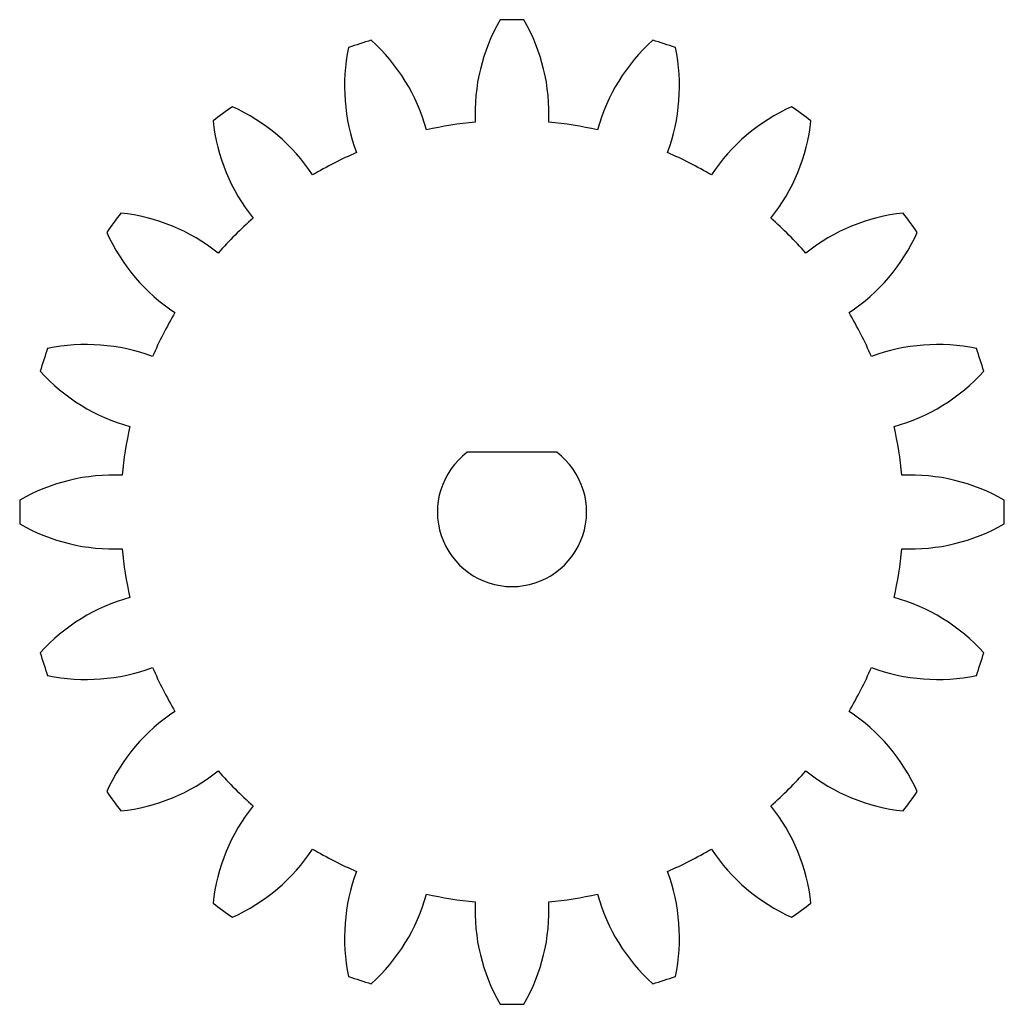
# Model space of a CAD drawing. Header units: millimetres. Extents: x -16.5 to 16.5, y -16.5 to 16.5.
import ezdxf

# ---------------------------------------------------------------- set-up
doc = ezdxf.new("R2010")
doc.units = ezdxf.units.MM

msp = doc.modelspace()

# ---------------------------------------------------------------- linework, layer by layer
at = {"color": 7, "linetype": 'Continuous', "lineweight": 25}
msp.add_line((1.5, 2), (-1.5, 2), dxfattribs=at)
for centre, radius, start, end in [((5.061, 13.355), 6.3, 150.0992, 182.6161), ((0, 0), 16.5, 88.6109, 91.3891), ((-5.061, 13.355), 6.3, 357.3839, 29.9008), ((0.687, 14.265), 6.3, 168.0992, 200.6161), ((0, 0), 16.5, 106.6109, 109.3891), ((-8.94, 11.137), 6.3, 15.3839, 47.9008), ((8.94, 11.137), 6.3, 132.0992, 164.6161), ((0, 0), 16.5, 70.6109, 73.3891), ((-0.687, 14.265), 6.3, 339.3839, 11.9008), ((0, 0), 16.5, 124.6109, 127.3891), ((-11.944, 7.829), 6.3, 33.3839, 65.9008), ((11.944, 7.829), 6.3, 114.0992, 146.6161), ((0, 0), 16.5, 52.6109, 55.3891), ((-3.755, 13.779), 6.3, 186.0992, 218.6161), ((0, 0), 13.125, 95.3862, 102.6138), ((0, 0), 13.125, 77.3862, 84.6138), ((3.755, 13.779), 6.3, 321.3839, 353.9008), ((0, 0), 13.125, 113.3862, 120.6138), ((0, 0), 13.125, 59.3862, 66.6138), ((0, 0), 16.5, 142.6109, 145.3891), ((-13.779, 3.755), 6.3, 51.3839, 83.9008), ((13.779, 3.755), 6.3, 96.0992, 128.6161), ((0, 0), 16.5, 34.6109, 37.3891), ((0, 0), 13.125, 131.3862, 138.6138), ((0, 0), 13.125, 41.3862, 48.6138), ((-7.829, 11.944), 6.3, 204.0992, 236.6161), ((7.829, 11.944), 6.3, 303.3839, 335.9008), ((0, 0), 13.125, 149.3862, 156.6138), ((0, 0), 13.125, 23.3862, 30.6138), ((-14.265, -0.687), 6.3, 69.3839, 101.9008), ((14.265, -0.687), 6.3, 78.0992, 110.6161), ((0, 0), 16.5, 160.6109, 163.3891), ((0, 0), 16.5, 16.6109, 19.3891), ((-11.137, 8.94), 6.3, 222.0992, 254.6161), ((11.137, 8.94), 6.3, 285.3839, 317.9008), ((0, 0), 13.125, 167.3862, 174.6138), ((0, 0), 13.125, 5.3862, 12.6138), ((0, 0), 2.5, 126.8699, 53.1301), ((-13.355, -5.061), 6.3, 87.3839, 119.9008), ((13.355, -5.061), 6.3, 60.0992, 92.6161), ((0, 0), 16.5, 178.6109, 181.3891), ((0, 0), 16.5, 358.6109, 1.3891), ((-13.355, 5.061), 6.3, 240.0992, 272.6161), ((13.355, 5.061), 6.3, 267.3839, 299.9008), ((0, 0), 13.125, 185.3862, 192.6138), ((0, 0), 13.125, 347.3862, 354.6138), ((-11.137, -8.94), 6.3, 105.3839, 137.9008), ((11.137, -8.94), 6.3, 42.0992, 74.6161), ((0, 0), 16.5, 196.6109, 199.3891), ((0, 0), 16.5, 340.6109, 343.3891), ((-14.265, 0.687), 6.3, 258.0992, 290.6161), ((0, 0), 13.125, 203.3862, 210.6138), ((0, 0), 13.125, 329.3862, 336.6138), ((14.265, 0.687), 6.3, 249.3839, 281.9008), ((-7.829, -11.944), 6.3, 123.3839, 155.9008), ((7.829, -11.944), 6.3, 24.0992, 56.6161), ((-13.779, -3.755), 6.3, 276.0992, 308.6161), ((0, 0), 13.125, 221.3862, 228.6138), ((0, 0), 13.125, 311.3862, 318.6138), ((13.779, -3.755), 6.3, 231.3839, 263.9008), ((0, 0), 16.5, 214.6109, 217.3891), ((0, 0), 16.5, 322.6109, 325.3891), ((-3.755, -13.779), 6.3, 141.3839, 173.9008), ((3.755, -13.779), 6.3, 6.0992, 38.6161), ((-11.944, -7.829), 6.3, 294.0992, 326.6161), ((0, 0), 13.125, 239.3862, 246.6138), ((0, 0), 13.125, 293.3862, 300.6138), ((11.944, -7.829), 6.3, 213.3839, 245.9008), ((0.687, -14.265), 6.3, 159.3839, 191.9008), ((-0.687, -14.265), 6.3, 348.0992, 20.6161), ((-8.94, -11.137), 6.3, 312.0992, 344.6161), ((0, 0), 13.125, 257.3862, 264.6138), ((0, 0), 13.125, 275.3862, 282.6138), ((8.94, -11.137), 6.3, 195.3839, 227.9008), ((0, 0), 16.5, 232.6109, 235.3891), ((5.061, -13.355), 6.3, 177.3839, 209.9008), ((-5.061, -13.355), 6.3, 330.0992, 2.6161), ((0, 0), 16.5, 304.6109, 307.3891), ((0, 0), 16.5, 250.6109, 253.3891), ((0, 0), 16.5, 286.6109, 289.3891), ((0, 0), 16.5, 268.6109, 271.3891)]:
    msp.add_arc(centre, radius, start, end, dxfattribs=at)

doc.saveas('drawing.dxf')
